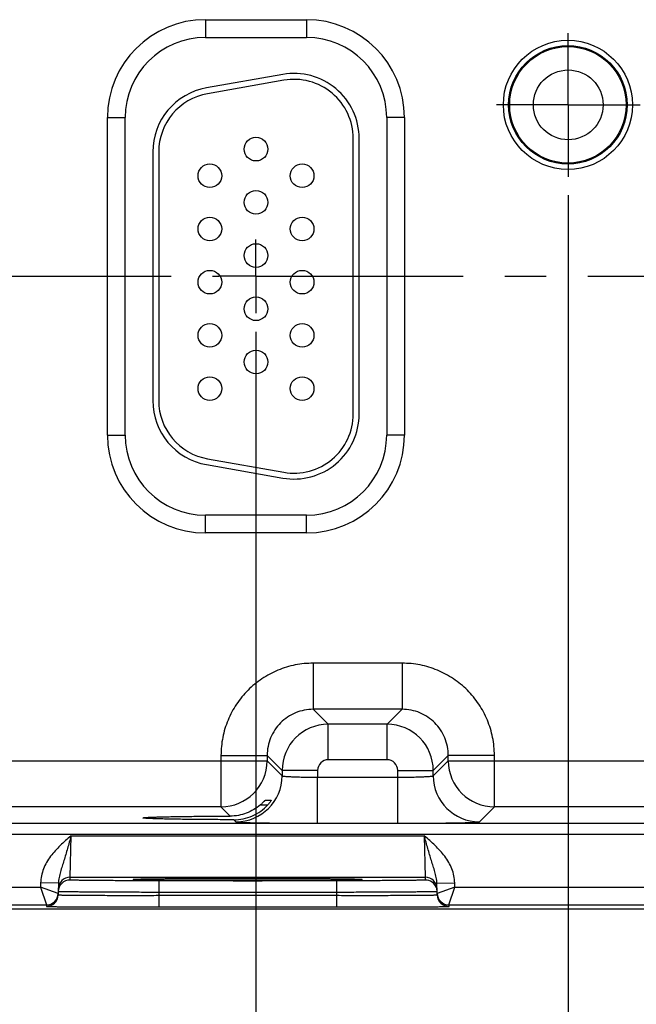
# Model space of a CAD drawing. Header units: inches. Extents: x 0 to 34, y 0 to 22.
# Tile 29 of 36: x 19.1 to 21.2, y 7.8 to 11.1. Entities that reach past the tile are written whole.
import ezdxf

# ---------------------------------------------------------------- set-up
doc = ezdxf.new("R2010")
doc.units = ezdxf.units.IN
doc.header["$LTSCALE"] = 1.87
doc.header["$MEASUREMENT"] = 0
doc.linetypes.add('CENTER', pattern=[0.6, 0.375, -0.075, 0.075, -0.075])
doc.layers.get('0').update_dxf_attribs({"linetype": 'CONTINUOUS'})
doc.layers.add('02___PRT_ALL_AXES', color=7, linetype='CONTINUOUS')
doc.layers.add('DIMENSIONS', color=7, linetype='CONTINUOUS')
doc.styles.get("Standard").update_dxf_attribs({"font": 'txt', "width": 0.8})
doc.dimstyles.new('DIMSTYLE_1', dxfattribs={"dimtxt": 0.125, "dimasz": 0.18, "dimexe": 0.125, "dimexo": 0.0625, "dimgap": 0.03125, "dimtad": 0, "dimtih": 1, "dimtoh": 1, "dimlfac": 0.5, "dimzin": 4, "dimdsep": 46, "dimtxsty": 'STANDARD', "dimblk": '_FILLED', "dimblk1": '_FILLED', "dimblk2": '_FILLED', "dimcen": 0.09, "dimazin": 1, "dimtp": 0.001, "dimtm": 0.001, "dimtfac": 1, "dimtofl": 0, "dimtmove": 0, "dimatfit": 3, "dimldrblk": '_FILLED', "dimfxl": 1, "dimtolj": 1, "dimtzin": 4, "dimarcsym": 0})
doc.dimstyles.new('DIMSTYLE_2', dxfattribs={"dimtxt": 0.125, "dimasz": 0.18, "dimexe": 0.125, "dimexo": 0.0625, "dimgap": 0.03125, "dimtad": 0, "dimtih": 1, "dimtoh": 1, "dimlfac": 0.5, "dimzin": 4, "dimdsep": 46, "dimtxsty": 'STANDARD', "dimblk": '_FILLED', "dimblk1": '_FILLED', "dimblk2": '_FILLED', "dimcen": 0.09, "dimazin": 1, "dimtfac": 1, "dimtofl": 0, "dimtmove": 0, "dimatfit": 3, "dimldrblk": '_FILLED', "dimfxl": 1, "dimtolj": 1, "dimtzin": 4, "dimarcsym": 0})

# ---------------------------------------------------------------- blocks, each defined once
blk = doc.blocks.new('*D12')
at = {"layer": 'DIMENSIONS', "color": 2, "linetype": 'CONTINUOUS'}
blk.add_line((20.9743, 10.4883), (20.9743, 7.3852), dxfattribs=at)
at = {"layer": 'DIMENSIONS', "color": 2, "linetype": 'CONTINUOUS', "insert": (20.9118, 7.3227), "char_height": 0.125, "width": 1.025, "attachment_point": 3, "rotation": 90, "line_spacing_factor": 0.9}
blk.add_mtext('6.26{\\ftxt.shx;\\W1.000000;\\H0.125000; }[159]', dxfattribs=at)
blk = doc.blocks.new('_FILLED')
at = {"color": 0, "linetype": 'BYBLOCK'}
blk.add_solid([(0, 0), (-1, 0.174), (-1, -0.174)], dxfattribs=at)
blk = doc.blocks.new('*D14')
at = {"layer": 'DIMENSIONS', "color": 2, "linetype": 'CONTINUOUS'}
blk.add_line((10.5325, 8.0728), (7.6467, 8.0728), dxfattribs=at)
at = {"layer": 'DIMENSIONS', "color": 2, "linetype": 'CONTINUOUS', "insert": (7.5842, 8.1353), "char_height": 0.125, "width": 0.725, "attachment_point": 3, "line_spacing_factor": 0.9}
blk.add_mtext('.00{\\ftxt.shx;\\W1.000000;\\H0.125000; }[0]', dxfattribs=at)
blk = doc.blocks.new('*D31')
at = {"layer": 'DIMENSIONS', "color": 2, "linetype": 'CONTINUOUS'}
blk.add_line((19.9182, 10.0263), (19.9182, 7.3852), dxfattribs=at)
at = {"layer": 'DIMENSIONS', "color": 2, "linetype": 'CONTINUOUS', "insert": (19.8557, 7.3227), "char_height": 0.125, "width": 1.225, "attachment_point": 3, "rotation": 90, "line_spacing_factor": 0.9}
blk.add_mtext('5.73{\\ftxt.shx;\\W1.000000;\\H0.125000; }[145.5]', dxfattribs=at)
blk = doc.blocks.new('*D32')
at = {"layer": 'DIMENSIONS', "color": 2, "linetype": 'CONTINUOUS'}
blk.add_line((22.0282, 10.0263), (22.0282, 7.3852), dxfattribs=at)
at = {"layer": 'DIMENSIONS', "color": 2, "linetype": 'CONTINUOUS', "insert": (21.9657, 7.3227), "char_height": 0.125, "width": 1.225, "attachment_point": 3, "rotation": 90, "line_spacing_factor": 0.9}
blk.add_mtext('6.79{\\ftxt.shx;\\W1.000000;\\H0.125000; }[172.3]', dxfattribs=at)
blk = doc.blocks.new('*D33')
at = {"layer": 'DIMENSIONS', "color": 2, "linetype": 'CONTINUOUS'}
blk.add_line((24.1382, 10.0263), (24.1382, 7.3852), dxfattribs=at)
at = {"layer": 'DIMENSIONS', "color": 2, "linetype": 'CONTINUOUS', "insert": (24.0757, 7.3227), "char_height": 0.125, "width": 1.225, "attachment_point": 3, "rotation": 90, "line_spacing_factor": 0.9}
blk.add_mtext('7.84{\\ftxt.shx;\\W1.000000;\\H0.125000; }[199.1]', dxfattribs=at)

msp = doc.modelspace()

# ---------------------------------------------------------------- linework, layer by layer
at = {"color": 7, "linetype": 'CONTINUOUS'}
for p, q in [((19.7472, 11.0818), (20.0892, 11.0818)), ((19.7472, 11.0818), (19.7472, 11.0218)), ((20.0892, 11.0818), (20.0892, 11.0218)), ((19.7472, 11.0218), (20.0892, 11.0218)), ((20.0091, 10.8967), (19.7511, 10.8512)), ((20.0125, 10.877), (19.7545, 10.8315)), ((19.4162, 10.7508), (19.4762, 10.7508)), ((19.4162, 9.6768), (19.4162, 10.7508)), ((19.4762, 9.6768), (19.4762, 10.7508)), ((20.4203, 10.7508), (20.3603, 10.7508)), ((20.3603, 10.7508), (20.3603, 9.6768)), ((20.4203, 10.7508), (20.4203, 9.6768)), ((20.2473, 9.748), (20.2473, 10.68)), ((20.2673, 9.748), (20.2673, 10.68)), ((19.5693, 10.6345), (19.5693, 9.7935)), ((19.5893, 10.6345), (19.5893, 9.7935)), ((19.4162, 9.6768), (19.4762, 9.6768)), ((20.4203, 9.6768), (20.3603, 9.6768)), ((19.7545, 9.5966), (20.0125, 9.5511)), ((19.7511, 9.5769), (20.0091, 9.5314)), ((20.0892, 9.4057), (19.7472, 9.4057)), ((19.7472, 9.3457), (19.7472, 9.4057)), ((20.0892, 9.3457), (20.0892, 9.4057)), ((20.0892, 9.3457), (19.7472, 9.3457)), ((20.4126, 8.905), (20.1119, 8.905)), ((20.1119, 8.905), (20.1119, 8.7491)), ((20.4126, 8.905), (20.4126, 8.7491)), ((20.4126, 8.7491), (20.1119, 8.7491)), ((20.1119, 8.7491), (20.1627, 8.6983)), ((20.4126, 8.7491), (20.3618, 8.6983)), ((20.3618, 8.6983), (20.1627, 8.6983)), ((20.1627, 8.5784), (20.1627, 8.6983)), ((20.3618, 8.5784), (20.3618, 8.6983)), ((19.8, 8.5931), (19.956, 8.5931)), ((19.8, 8.5931), (19.8, 8.4191)), ((19.956, 8.5931), (20.0067, 8.5424)), ((19.956, 8.5931), (19.956, 8.575)), ((20.5685, 8.5931), (20.5178, 8.5424)), ((20.7245, 8.5931), (20.5685, 8.5931)), ((20.5685, 8.575), (20.5685, 8.5931)), ((20.7245, 8.4191), (20.7245, 8.5931)), ((18.4585, 8.575), (19.956, 8.575)), ((19.956, 8.575), (20.0067, 8.5243)), ((20.3618, 8.5784), (20.1627, 8.5784)), ((20.5178, 8.5243), (20.5685, 8.575)), ((20.5685, 8.575), (22.066, 8.575)), ((20.1267, 8.5424), (20.0067, 8.5424)), ((20.0067, 8.5424), (20.0067, 8.5243)), ((20.1267, 8.5424), (20.1267, 8.5196)), ((20.3978, 8.5424), (20.5178, 8.5424)), ((20.3978, 8.3636), (20.3978, 8.5424)), ((20.5178, 8.5243), (20.5178, 8.5424)), ((20.1267, 8.5196), (20.3978, 8.5196)), ((20.1267, 8.3636), (20.1267, 8.5196)), ((19.9495, 8.4415), (19.9701, 8.4415)), ((19.9701, 8.4415), (19.97, 8.4413)), ((19.8, 8.4191), (18.6145, 8.4191)), ((19.8, 8.4191), (19.8312, 8.3879)), ((19.9334, 8.4261), (19.9581, 8.4261)), ((20.6738, 8.3683), (20.7245, 8.4191)), ((21.91, 8.4191), (20.7245, 8.4191)), ((25.0077, 8.3634), (16.9172, 8.3634)), ((19.8434, 8.3756), (19.8507, 8.3683)), ((20.1267, 8.3636), (20.3978, 8.3636)), ((25.0077, 8.3254), (16.9172, 8.3254)), ((19.2898, 8.1811), (19.2929, 8.3211)), ((19.2929, 8.3211), (20.4876, 8.3211)), ((20.4876, 8.3211), (20.4907, 8.1811)), ((19.1901, 8.1616), (19.1899, 8.1473)), ((19.2501, 8.1605), (19.1901, 8.1616)), ((19.2501, 8.1605), (19.2494, 8.1215)), ((19.2896, 8.1717), (19.2898, 8.1811)), ((19.2898, 8.1811), (20.4907, 8.1811)), ((19.5072, 8.1733), (19.5074, 8.1733)), ((19.5094, 8.1734), (19.5111, 8.1735)), ((19.5233, 8.1739), (19.5102, 8.1735)), ((19.5111, 8.1735), (19.5132, 8.1736)), ((19.5132, 8.1736), (19.5157, 8.1737)), ((19.5157, 8.1737), (19.5186, 8.1738)), ((19.5186, 8.1738), (19.5219, 8.1739)), ((19.5219, 8.1739), (19.5256, 8.174)), ((19.5256, 8.174), (19.5298, 8.1741)), ((19.5298, 8.1741), (19.5343, 8.1741)), ((19.5343, 8.1741), (19.5393, 8.1742)), ((19.5393, 8.1742), (19.5448, 8.1743)), ((19.5448, 8.1743), (19.5507, 8.1744)), ((19.5507, 8.1744), (19.5571, 8.1745)), ((19.5571, 8.1745), (19.5641, 8.1746)), ((19.5641, 8.1746), (19.5716, 8.1747)), ((19.5716, 8.1747), (19.5797, 8.1748)), ((19.5797, 8.1748), (19.5885, 8.1749)), ((19.5885, 8.1749), (19.598, 8.175)), ((20.191, 8.1691), (19.5895, 8.1691)), ((19.5895, 8.1691), (19.5895, 8.1298)), ((19.598, 8.175), (19.6083, 8.1751)), ((19.6083, 8.1751), (19.6196, 8.1752)), ((19.6196, 8.1752), (19.6321, 8.1753)), ((19.6321, 8.1753), (19.6457, 8.1754)), ((19.6457, 8.1754), (19.6603, 8.1755)), ((19.6603, 8.1755), (19.6758, 8.1756)), ((19.6758, 8.1756), (19.6924, 8.1757)), ((19.6924, 8.1757), (19.7101, 8.1758)), ((19.7101, 8.1758), (19.7292, 8.1759)), ((19.7292, 8.1759), (19.7499, 8.176)), ((19.7499, 8.176), (19.7721, 8.176)), ((19.7721, 8.176), (19.795, 8.1761)), ((19.795, 8.1761), (19.8181, 8.1761)), ((19.8181, 8.1761), (19.8405, 8.1762)), ((19.8405, 8.1762), (19.8621, 8.1762)), ((19.8621, 8.1762), (19.8829, 8.1762)), ((19.8829, 8.1762), (19.9031, 8.1762)), ((19.9031, 8.1762), (19.9226, 8.1762)), ((19.9226, 8.1762), (19.9414, 8.1762)), ((19.9414, 8.1762), (19.9596, 8.1761)), ((19.9596, 8.1761), (19.9771, 8.1761)), ((19.9771, 8.1761), (19.9941, 8.1761)), ((19.9941, 8.1761), (20.0105, 8.176)), ((20.0105, 8.176), (20.0263, 8.176)), ((20.0263, 8.176), (20.0416, 8.1759)), ((20.0416, 8.1759), (20.0562, 8.1759)), ((20.0562, 8.1759), (20.0703, 8.1758)), ((20.0703, 8.1758), (20.0837, 8.1757)), ((20.0837, 8.1757), (20.0966, 8.1757)), ((20.0966, 8.1757), (20.1089, 8.1756)), ((20.1089, 8.1756), (20.1206, 8.1755)), ((20.1206, 8.1755), (20.1318, 8.1755)), ((20.1318, 8.1755), (20.1425, 8.1754)), ((20.1425, 8.1754), (20.1527, 8.1753)), ((20.1527, 8.1753), (20.1624, 8.1752)), ((20.1624, 8.1752), (20.1717, 8.1751)), ((20.1717, 8.1751), (20.1805, 8.1751)), ((20.1805, 8.1751), (20.1889, 8.175)), ((20.1889, 8.175), (20.1968, 8.1749)), ((20.191, 8.1691), (20.191, 8.1298)), ((20.1968, 8.1749), (20.2043, 8.1748)), ((20.2043, 8.1748), (20.2114, 8.1747)), ((20.2114, 8.1747), (20.2181, 8.1746)), ((20.2181, 8.1746), (20.2243, 8.1745)), ((20.2243, 8.1745), (20.2302, 8.1744)), ((20.2302, 8.1744), (20.2356, 8.1743)), ((20.2356, 8.1743), (20.2407, 8.1743)), ((20.2407, 8.1743), (20.2454, 8.1742)), ((20.2454, 8.1742), (20.2497, 8.1741)), ((20.2497, 8.1741), (20.2536, 8.174)), ((20.2536, 8.174), (20.2572, 8.1739)), ((20.2572, 8.1739), (20.2604, 8.1738)), ((20.2704, 8.1735), (20.2573, 8.1739)), ((20.2604, 8.1738), (20.2633, 8.1737)), ((20.2633, 8.1737), (20.2658, 8.1736)), ((20.2658, 8.1736), (20.2679, 8.1736)), ((20.2679, 8.1736), (20.2697, 8.1735)), ((20.4907, 8.1811), (20.4909, 8.1717)), ((20.5304, 8.1605), (20.5904, 8.1616)), ((20.5311, 8.1215), (20.5304, 8.1605)), ((20.5906, 8.1473), (20.5904, 8.1616)), ((18.4806, 8.1473), (19.1899, 8.1473)), ((19.1899, 8.1473), (19.2095, 8.0873)), ((19.2495, 8.1266), (19.1899, 8.1473)), ((19.5895, 8.1298), (19.5893, 8.1199)), ((20.191, 8.1298), (19.5895, 8.1298)), ((20.191, 8.1298), (20.1911, 8.1199)), ((20.5906, 8.1473), (20.531, 8.1266)), ((20.571, 8.0873), (20.5906, 8.1473)), ((20.5906, 8.1473), (21.2999, 8.1473)), ((19.5893, 8.1199), (20.1911, 8.1199)), ((19.5893, 8.1199), (19.5893, 8.0806)), ((20.1911, 8.1199), (20.1911, 8.0806)), ((25.4163, 8.0728), (16.3824, 8.0728)), ((18.461, 8.0873), (19.2095, 8.0873)), ((19.2095, 8.0873), (19.2094, 8.0822)), ((19.5893, 8.0806), (20.1911, 8.0806)), ((20.571, 8.0873), (21.3195, 8.0873)), ((20.5711, 8.0822), (20.571, 8.0873))]:
    msp.add_line(p, q, dxfattribs=at)
for points in [[(19.5074, 8.1733), (19.5077, 8.1733), (19.5082, 8.1733), (19.5088, 8.1734), (19.5094, 8.1734)], [(20.2697, 8.1735), (20.2711, 8.1734), (20.2717, 8.1734), (20.2722, 8.1733), (20.2727, 8.1733), (20.273, 8.1733), (20.2732, 8.1733)]]:
    msp.add_lwpolyline(points, dxfattribs=at)
for centre, radius in [((20.9732, 10.7938), 0.2184), ((20.9732, 10.7938), 0.2004), ((20.9732, 10.7938), 0.1969), ((19.9183, 10.644), 0.04), ((19.7623, 10.554), 0.04), ((20.0743, 10.554), 0.04), ((19.9183, 10.464), 0.04), ((19.7623, 10.374), 0.04), ((20.0743, 10.374), 0.04), ((19.9183, 10.284), 0.04), ((19.7623, 10.194), 0.04), ((20.0743, 10.194), 0.04), ((19.9183, 10.104), 0.04), ((19.7623, 10.014), 0.04), ((20.0743, 10.014), 0.04), ((19.9183, 9.924), 0.04), ((19.7623, 9.834), 0.04), ((20.0743, 9.834), 0.04)]:
    msp.add_circle(centre, radius, dxfattribs=at)
for centre, radius, start, end in [((19.7472, 10.7508), 0.3311, 90, 180), ((20.0892, 10.7508), 0.3311, 0, 90), ((19.7472, 10.7508), 0.2711, 90, 180), ((20.0892, 10.7508), 0.2711, 0, 90), ((20.0473, 10.68), 0.22, 0, 100), ((20.0473, 10.68), 0.2, 0, 100), ((19.7893, 10.6345), 0.22, 100, 180), ((19.7893, 10.6345), 0.2, 100, 180), ((19.7893, 9.7935), 0.22, 180, 260), ((19.7893, 9.7935), 0.2, 180, 260), ((20.0473, 9.748), 0.22, 260, 360), ((20.0473, 9.748), 0.2, 260, 360), ((19.7472, 9.6768), 0.3311, 180, 270), ((19.7472, 9.6768), 0.2711, 180, 270), ((20.0892, 9.6768), 0.3311, 270, 360), ((20.0892, 9.6768), 0.2711, 270, 360), ((20.1627, 8.5423), 0.156, 90.0146, 179.9846), ((20.3618, 8.5423), 0.156, 0.0146, 89.9846), ((19.7999, 8.5751), 0.156, 270.021, 359.979), ((20.1627, 8.5424), 0.036, 89.9966, 180.0034), ((20.3618, 8.5424), 0.036, 359.9966, 90.0034), ((20.7246, 8.5751), 0.156, 180.021, 269.979), ((19.8507, 8.5244), 0.156, 270.0209, 359.9791), ((20.6738, 8.5244), 0.156, 180.0209, 269.9791), ((19.2896, 8.1317), 0.04, 89.9992, 178.9986), ((19.2898, 8.1411), 0.04, 89.9992, 178.9986), ((20.4907, 8.1411), 0.04, 1.0014, 90.0008), ((20.4909, 8.1317), 0.04, 20.7796, 90.0003), ((20.4906, 8.1317), 0.0403, 1.0723, 20.7062), ((19.2094, 8.1222), 0.04, 270.0001, 358.9994), ((19.2095, 8.1273), 0.04, 270.0018, 358.9994), ((19.2095, 8.1273), 0.04, 349.1149, 351.8231), ((19.2094, 8.1273), 0.0401, 351.8218, 358.9914), ((20.571, 8.1273), 0.0401, 181.0086, 188.1788), ((20.571, 8.1273), 0.04, 181.0006, 269.9999), ((20.5711, 8.1222), 0.04, 181.0006, 269.9999), ((20.571, 8.1273), 0.04, 188.1775, 190.8856)]:
    msp.add_arc(centre, radius, start, end, dxfattribs=at)
for points, knots in [([(20.1119, 8.905), (20.0915, 8.905), (20.0507, 8.901), (19.9918, 8.8832), (19.9375, 8.8541), (19.8899, 8.8151), (19.8509, 8.7675), (19.8219, 8.7132), (19.804, 8.6544), (19.8, 8.6135), (19.8, 8.5931)], [0, 0, 0, 0, 0.124999, 0.25, 0.375, 0.5, 0.625, 0.75, 0.875001, 1, 1, 1, 1]), ([(20.7245, 8.5931), (20.7245, 8.6135), (20.7205, 8.6544), (20.7026, 8.7132), (20.6736, 8.7675), (20.6346, 8.8151), (20.587, 8.8541), (20.5327, 8.8832), (20.4738, 8.901), (20.433, 8.905), (20.4126, 8.905)], [0, 0, 0, 0, 0.124999, 0.25, 0.375, 0.5, 0.625, 0.75, 0.875001, 1, 1, 1, 1]), ([(20.1119, 8.7491), (20.1017, 8.7491), (20.0813, 8.7471), (20.0518, 8.7382), (20.0247, 8.7236), (20.0009, 8.7041), (19.9814, 8.6803), (19.9669, 8.6532), (19.958, 8.6237), (19.956, 8.6033), (19.956, 8.5931)], [0, 0, 0, 0, 0.124991, 0.24999, 0.374994, 0.5, 0.625006, 0.75001, 0.875009, 1, 1, 1, 1]), ([(20.5685, 8.5931), (20.5685, 8.6033), (20.5665, 8.6237), (20.5576, 8.6532), (20.5431, 8.6803), (20.5236, 8.7041), (20.4998, 8.7236), (20.4727, 8.7382), (20.4432, 8.7471), (20.4228, 8.7491), (20.4126, 8.7491)], [0, 0, 0, 0, 0.124991, 0.24999, 0.374994, 0.5, 0.625006, 0.75001, 0.875009, 1, 1, 1, 1]), ([(20.0067, 8.5243), (20.0067, 8.5242), (20.007, 8.524), (20.0075, 8.5238), (20.0084, 8.5236), (20.01, 8.5232), (20.0127, 8.5229), (20.0168, 8.5224), (20.0219, 8.522), (20.0279, 8.5216), (20.0349, 8.5213), (20.0428, 8.5209), (20.0515, 8.5206), (20.0644, 8.5202), (20.0818, 8.5199), (20.1038, 8.5196), (20.119, 8.5196), (20.1267, 8.5196)], [0, 0, 0, 0, 0.0028, 0.007571, 0.014535, 0.023746, 0.048911, 0.082935, 0.125537, 0.176335, 0.234863, 0.300579, 0.372871, 0.451062, 0.622161, 0.807461, 1, 1, 1, 1]), ([(20.3978, 8.5196), (20.4055, 8.5196), (20.4207, 8.5196), (20.4427, 8.5199), (20.4601, 8.5202), (20.473, 8.5206), (20.4817, 8.5209), (20.4896, 8.5213), (20.4966, 8.5216), (20.5026, 8.522), (20.5077, 8.5224), (20.5118, 8.5229), (20.5145, 8.5232), (20.5161, 8.5236), (20.517, 8.5238), (20.5175, 8.524), (20.5178, 8.5242), (20.5178, 8.5243)], [0, 0, 0, 0, 0.192539, 0.377839, 0.548938, 0.627129, 0.699421, 0.765137, 0.823665, 0.874463, 0.917065, 0.951089, 0.976254, 0.985465, 0.992429, 0.9972, 1, 1, 1, 1]), ([(19.9334, 8.4261), (19.9344, 8.4269), (19.9363, 8.4286), (19.939, 8.4311), (19.9416, 8.4336), (19.9439, 8.4359), (19.9457, 8.4377), (19.947, 8.439), (19.9477, 8.4398), (19.9484, 8.4405), (19.9488, 8.441), (19.9491, 8.4413), (19.9493, 8.4414), (19.9494, 8.4415), (19.9494, 8.4415), (19.9495, 8.4415)], [0, 0, 0, 0, 0.173344, 0.342239, 0.503511, 0.653218, 0.785993, 0.843867, 0.89463, 0.937022, 0.969653, 0.981851, 0.991063, 0.997138, 1, 1, 1, 1]), ([(19.97, 8.4413), (19.9698, 8.441), (19.9694, 8.4403), (19.9681, 8.4383), (19.9657, 8.4351), (19.9622, 8.4307), (19.9596, 8.4276), (19.9581, 8.4261)], [0, 0, 0, 0, 0.049859, 0.131953, 0.368313, 0.667523, 1, 1, 1, 1]), ([(19.9334, 8.4261), (19.9264, 8.42), (19.9112, 8.4091), (19.8859, 8.397), (19.859, 8.3896), (19.8404, 8.3879), (19.8312, 8.3879)], [0, 0, 0, 0, 0.249956, 0.500661, 0.751198, 1, 1, 1, 1]), ([(19.8434, 8.3756), (19.8542, 8.3756), (19.8757, 8.3778), (19.9066, 8.3877), (19.9348, 8.4038), (19.9509, 8.4182), (19.9581, 8.4261)], [0, 0, 0, 0, 0.250039, 0.500978, 0.751113, 1, 1, 1, 1]), ([(19.5359, 8.3818), (19.5359, 8.3818), (19.536, 8.382), (19.5365, 8.3821), (19.5375, 8.3824), (19.5392, 8.3826), (19.5416, 8.3829), (19.5446, 8.3831), (19.5483, 8.3834), (19.5527, 8.3837), (19.5598, 8.384), (19.5703, 8.3844), (19.5847, 8.3849), (19.6014, 8.3854), (19.6203, 8.3858), (19.6414, 8.3862), (19.6643, 8.3865), (19.689, 8.3869), (19.7248, 8.3873), (19.7724, 8.3876), (19.8112, 8.3878), (19.8312, 8.3879)], [0, 0, 0, 0, 0.000546, 0.001529, 0.005113, 0.010953, 0.019064, 0.029439, 0.042054, 0.056878, 0.073883, 0.114342, 0.163161, 0.219936, 0.284205, 0.355522, 0.433341, 0.517028, 0.605954, 0.796805, 1, 1, 1, 1]), ([(19.8434, 8.3756), (19.8227, 8.3757), (19.7825, 8.3758), (19.7332, 8.3762), (19.6959, 8.3766), (19.6702, 8.3769), (19.6463, 8.3773), (19.6243, 8.3777), (19.6045, 8.3781), (19.5869, 8.3786), (19.5719, 8.379), (19.5609, 8.3795), (19.5535, 8.3798), (19.5489, 8.3801), (19.545, 8.3804), (19.5418, 8.3806), (19.5393, 8.3809), (19.5375, 8.3812), (19.5365, 8.3814), (19.536, 8.3816), (19.5359, 8.3817), (19.5359, 8.3818)], [0, 0, 0, 0, 0.201687, 0.391972, 0.480885, 0.564696, 0.642724, 0.714312, 0.778901, 0.835998, 0.885101, 0.925812, 0.942932, 0.957853, 0.97054, 0.980957, 0.989089, 0.994929, 0.998498, 0.999468, 1, 1, 1, 1]), ([(19.8507, 8.3683), (19.8508, 8.3683), (19.851, 8.3682), (19.8516, 8.368), (19.8527, 8.3678), (19.8546, 8.3676), (19.8571, 8.3674), (19.8602, 8.3672), (19.864, 8.3669), (19.8683, 8.3667), (19.8754, 8.3664), (19.8856, 8.3661), (19.8996, 8.3657), (19.9157, 8.3653), (19.9338, 8.365), (19.9538, 8.3647), (19.9753, 8.3644), (19.9983, 8.3641), (20.0312, 8.3639), (20.0741, 8.3637), (20.1089, 8.3636), (20.1267, 8.3636)], [0, 0, 0, 0, 0.000833, 0.002206, 0.006659, 0.013424, 0.022497, 0.033865, 0.047502, 0.063379, 0.081459, 0.124054, 0.174892, 0.233496, 0.299314, 0.37173, 0.450061, 0.533571, 0.621474, 0.807113, 1, 1, 1, 1]), ([(20.3978, 8.3636), (20.4156, 8.3636), (20.4504, 8.3637), (20.4933, 8.3639), (20.5262, 8.3641), (20.5492, 8.3644), (20.5707, 8.3647), (20.5907, 8.365), (20.6088, 8.3653), (20.6249, 8.3657), (20.6389, 8.3661), (20.6491, 8.3664), (20.6562, 8.3667), (20.6606, 8.3669), (20.6643, 8.3672), (20.6674, 8.3674), (20.6699, 8.3676), (20.6718, 8.3678), (20.6729, 8.368), (20.6735, 8.3682), (20.6737, 8.3683), (20.6738, 8.3683)], [0, 0, 0, 0, 0.192887, 0.378526, 0.466429, 0.549939, 0.62827, 0.700686, 0.766504, 0.825108, 0.875946, 0.918541, 0.936621, 0.952498, 0.966135, 0.977503, 0.986576, 0.993341, 0.997794, 0.999167, 1, 1, 1, 1]), ([(19.2929, 8.3211), (19.2805, 8.3104), (19.2558, 8.2891), (19.228, 8.259), (19.21, 8.2317), (19.1993, 8.2096), (19.1921, 8.1861), (19.1902, 8.1697), (19.1901, 8.1616)], [0, 0, 0, 0, 0.250107, 0.500012, 0.625054, 0.750068, 0.87505, 1, 1, 1, 1]), ([(19.2929, 8.3211), (19.2909, 8.3139), (19.287, 8.2996), (19.2792, 8.2718), (19.2712, 8.2447), (19.2629, 8.2186), (19.257, 8.1996), (19.252, 8.1804), (19.2502, 8.1672), (19.2501, 8.1605)], [0, 0, 0, 0, 0.134218, 0.266709, 0.521449, 0.642959, 0.761737, 0.879896, 1, 1, 1, 1]), ([(20.5904, 8.1616), (20.5902, 8.1697), (20.5883, 8.1861), (20.5812, 8.2096), (20.5705, 8.2317), (20.5525, 8.259), (20.5246, 8.2891), (20.4999, 8.3104), (20.4876, 8.3211)], [0, 0, 0, 0, 0.12495, 0.249932, 0.374946, 0.499988, 0.749893, 1, 1, 1, 1]), ([(20.5304, 8.1605), (20.5303, 8.1672), (20.5285, 8.1804), (20.5234, 8.1996), (20.5176, 8.2186), (20.5093, 8.2447), (20.5012, 8.2718), (20.4935, 8.2996), (20.4895, 8.3139), (20.4876, 8.3211)], [0, 0, 0, 0, 0.120104, 0.238263, 0.357041, 0.478551, 0.733291, 0.865782, 1, 1, 1, 1]), ([(19.5895, 8.1691), (19.57, 8.1691), (19.5317, 8.1692), (19.4846, 8.1693), (19.4486, 8.1694), (19.4234, 8.1696), (19.3998, 8.1697), (19.3781, 8.1699), (19.3584, 8.1701), (19.3409, 8.1703), (19.3278, 8.1705), (19.3186, 8.1706), (19.3126, 8.1707), (19.3073, 8.1709), (19.3027, 8.171), (19.2988, 8.1711), (19.2956, 8.1712), (19.2933, 8.1713), (19.2919, 8.1714), (19.2911, 8.1715), (19.2905, 8.1715), (19.29, 8.1716), (19.2898, 8.1717), (19.2896, 8.1717), (19.2896, 8.1717)], [0, 0, 0, 0, 0.195093, 0.382688, 0.4714, 0.555569, 0.634386, 0.70709, 0.77298, 0.831424, 0.881858, 0.903917, 0.923799, 0.941455, 0.956844, 0.969929, 0.980679, 0.989069, 0.992374, 0.995082, 0.997194, 0.998709, 0.999633, 1, 1, 1, 1]), ([(19.5102, 8.1735), (19.5091, 8.1734), (19.5076, 8.1734), (19.5057, 8.1732), (19.5047, 8.1732), (19.5039, 8.1731), (19.5033, 8.173), (19.503, 8.1729), (19.5028, 8.1729), (19.5028, 8.1728)], [0, 0, 0, 0, 0.434014, 0.60498, 0.745139, 0.854442, 0.932943, 0.980898, 1, 1, 1, 1]), ([(19.5028, 8.1728), (19.5028, 8.1728), (19.503, 8.1727), (19.5033, 8.1726), (19.5039, 8.1726), (19.5047, 8.1725), (19.5057, 8.1724), (19.5075, 8.1723), (19.509, 8.1722), (19.5101, 8.1722)], [0, 0, 0, 0, 0.019133, 0.067065, 0.145526, 0.254795, 0.394938, 0.565909, 1, 1, 1, 1]), ([(19.5101, 8.1722), (19.5162, 8.1719), (19.5321, 8.1715), (19.5609, 8.171), (19.5995, 8.1706), (19.6466, 8.1702), (19.7009, 8.1699), (19.783, 8.1695), (19.8902, 8.1694), (19.9975, 8.1695), (20.0795, 8.1699), (20.1338, 8.1702), (20.181, 8.1706), (20.2195, 8.171), (20.2484, 8.1715), (20.2642, 8.1719), (20.2704, 8.1722)], [0, 0, 0, 0, 0.024286, 0.062595, 0.113812, 0.176419, 0.248572, 0.328145, 0.500002, 0.671859, 0.751431, 0.823584, 0.88619, 0.937406, 0.975714, 1, 1, 1, 1]), ([(20.2573, 8.1739), (20.2494, 8.1741), (20.2309, 8.1745), (20.1838, 8.1751), (20.1089, 8.1757), (20.0052, 8.1761), (19.8904, 8.1763), (19.7755, 8.1761), (19.6717, 8.1757), (19.5968, 8.1751), (19.5497, 8.1745), (19.5312, 8.1741), (19.5233, 8.1739)], [0, 0, 0, 0, 0.032236, 0.075768, 0.192263, 0.338305, 0.499876, 0.661464, 0.807557, 0.924131, 0.967712, 1, 1, 1, 1]), ([(20.4909, 8.1717), (20.4909, 8.1717), (20.4907, 8.1717), (20.4905, 8.1716), (20.49, 8.1715), (20.4894, 8.1715), (20.4886, 8.1714), (20.4871, 8.1713), (20.4849, 8.1712), (20.4817, 8.1711), (20.4777, 8.171), (20.4731, 8.1709), (20.4678, 8.1707), (20.4619, 8.1706), (20.4527, 8.1705), (20.4396, 8.1703), (20.4221, 8.1701), (20.4024, 8.1699), (20.3807, 8.1697), (20.3571, 8.1696), (20.3319, 8.1694), (20.2959, 8.1693), (20.2487, 8.1692), (20.2105, 8.1691), (20.191, 8.1691)], [0, 0, 0, 0, 0.000367, 0.001291, 0.002806, 0.004918, 0.007626, 0.010931, 0.019321, 0.030071, 0.043156, 0.058545, 0.076201, 0.096083, 0.118142, 0.168576, 0.22702, 0.29291, 0.365614, 0.444431, 0.5286, 0.617312, 0.804907, 1, 1, 1, 1]), ([(20.2777, 8.1728), (20.2777, 8.1729), (20.2775, 8.1729), (20.2772, 8.173), (20.2766, 8.1731), (20.2758, 8.1732), (20.2748, 8.1732), (20.2729, 8.1734), (20.2715, 8.1734), (20.2704, 8.1735)], [0, 0, 0, 0, 0.01914, 0.067086, 0.145565, 0.254848, 0.394999, 0.565968, 1, 1, 1, 1]), ([(20.2704, 8.1722), (20.2714, 8.1722), (20.2729, 8.1723), (20.2748, 8.1724), (20.2758, 8.1725), (20.2766, 8.1726), (20.2772, 8.1726), (20.2775, 8.1727), (20.2777, 8.1728), (20.2777, 8.1728)], [0, 0, 0, 0, 0.434093, 0.605065, 0.745208, 0.854475, 0.932936, 0.980866, 1, 1, 1, 1]), ([(19.5895, 8.1298), (19.5674, 8.1299), (19.524, 8.13), (19.4706, 8.1302), (19.4298, 8.1304), (19.4012, 8.1305), (19.3745, 8.1307), (19.3499, 8.1309), (19.3276, 8.1311), (19.3078, 8.1312), (19.2929, 8.1314), (19.2825, 8.1315), (19.2757, 8.1316), (19.2697, 8.1317), (19.2645, 8.1318), (19.26, 8.1319), (19.2568, 8.132), (19.2547, 8.1321), (19.2533, 8.1321), (19.2522, 8.1322), (19.2513, 8.1322), (19.2506, 8.1323), (19.2501, 8.1323), (19.2498, 8.1324), (19.2496, 8.1324), (19.2496, 8.1324)], [0, 0, 0, 0, 0.195105, 0.382709, 0.471426, 0.555601, 0.634423, 0.707133, 0.773029, 0.831479, 0.881919, 0.90398, 0.923864, 0.941522, 0.956913, 0.969998, 0.980748, 0.985238, 0.989136, 0.992438, 0.995144, 0.997251, 0.998759, 0.99967, 1, 1, 1, 1]), ([(20.5309, 8.1324), (20.5309, 8.1324), (20.5307, 8.1324), (20.5304, 8.1323), (20.5299, 8.1323), (20.5292, 8.1322), (20.5282, 8.1322), (20.5271, 8.1321), (20.5258, 8.1321), (20.5236, 8.132), (20.5204, 8.1319), (20.516, 8.1318), (20.5108, 8.1317), (20.5048, 8.1316), (20.498, 8.1315), (20.4875, 8.1314), (20.4727, 8.1312), (20.4529, 8.1311), (20.4306, 8.1309), (20.4059, 8.1307), (20.3792, 8.1305), (20.3507, 8.1304), (20.3099, 8.1302), (20.2564, 8.13), (20.2131, 8.1299), (20.191, 8.1298)], [0, 0, 0, 0, 0.00033, 0.001241, 0.002749, 0.004856, 0.007562, 0.010864, 0.014762, 0.019252, 0.030002, 0.043087, 0.058477, 0.076135, 0.096019, 0.118081, 0.168521, 0.22697, 0.292867, 0.365576, 0.444398, 0.528573, 0.61729, 0.804895, 1, 1, 1, 1]), ([(19.2494, 8.1215), (19.2494, 8.1215), (19.2496, 8.1215), (19.2499, 8.1214), (19.2504, 8.1214), (19.2511, 8.1213), (19.252, 8.1213), (19.2531, 8.1212), (19.2545, 8.1211), (19.2566, 8.1211), (19.2598, 8.121), (19.2643, 8.1209), (19.2695, 8.1208), (19.2755, 8.1207), (19.2823, 8.1206), (19.2927, 8.1205), (19.3076, 8.1203), (19.3274, 8.1202), (19.3497, 8.1201), (19.3744, 8.12), (19.4011, 8.1199), (19.4296, 8.1198), (19.4704, 8.1198), (19.5239, 8.1198), (19.5672, 8.1198), (19.5893, 8.1199)], [0, 0, 0, 0, 0.000343, 0.001258, 0.002769, 0.004877, 0.007583, 0.010885, 0.014783, 0.019273, 0.030023, 0.043107, 0.058497, 0.076154, 0.096037, 0.118098, 0.168537, 0.226986, 0.292882, 0.365592, 0.444414, 0.528588, 0.617304, 0.804905, 1, 1, 1, 1]), ([(20.1911, 8.1199), (20.2132, 8.1198), (20.2566, 8.1198), (20.31, 8.1198), (20.3509, 8.1198), (20.3794, 8.1199), (20.4061, 8.12), (20.4308, 8.1201), (20.4531, 8.1202), (20.4729, 8.1203), (20.4877, 8.1205), (20.4982, 8.1206), (20.505, 8.1207), (20.511, 8.1208), (20.5162, 8.1209), (20.5206, 8.121), (20.5238, 8.1211), (20.526, 8.1211), (20.5273, 8.1212), (20.5284, 8.1213), (20.5294, 8.1213), (20.5301, 8.1214), (20.5306, 8.1214), (20.5309, 8.1215), (20.5311, 8.1215), (20.5311, 8.1215)], [0, 0, 0, 0, 0.195095, 0.382696, 0.471412, 0.555586, 0.634408, 0.707117, 0.773014, 0.831463, 0.881902, 0.903963, 0.923846, 0.941503, 0.956893, 0.969977, 0.980727, 0.985217, 0.989115, 0.992417, 0.995123, 0.997231, 0.998742, 0.999657, 1, 1, 1, 1]), ([(19.2094, 8.0822), (19.2094, 8.0822), (19.2095, 8.0822), (19.2095, 8.0822), (19.2097, 8.0822), (19.21, 8.0821), (19.2105, 8.0821), (19.2113, 8.0821), (19.2123, 8.082), (19.2136, 8.082), (19.2151, 8.082), (19.2175, 8.0819), (19.2211, 8.0818), (19.2261, 8.0818), (19.2319, 8.0817), (19.2386, 8.0816), (19.2462, 8.0815), (19.2579, 8.0814), (19.2744, 8.0813), (19.2966, 8.0812), (19.3215, 8.0811), (19.3491, 8.081), (19.3789, 8.0809), (19.4108, 8.0808), (19.4444, 8.0807), (19.4794, 8.0807), (19.5279, 8.0806), (19.5646, 8.0806), (19.5893, 8.0806)], [0, 0, 0, 0, 0.000092, 0.000323, 0.000702, 0.001231, 0.002737, 0.004843, 0.007547, 0.010849, 0.014746, 0.019237, 0.029987, 0.043072, 0.058464, 0.076123, 0.096008, 0.118071, 0.168514, 0.226966, 0.292866, 0.365578, 0.444402, 0.528578, 0.617296, 0.7097, 0.8049, 1, 1, 1, 1]), ([(20.1911, 8.0806), (20.2158, 8.0806), (20.2526, 8.0806), (20.3011, 8.0807), (20.3361, 8.0807), (20.3697, 8.0808), (20.4016, 8.0809), (20.4314, 8.081), (20.4589, 8.0811), (20.4839, 8.0812), (20.506, 8.0813), (20.5226, 8.0814), (20.5343, 8.0815), (20.5419, 8.0816), (20.5486, 8.0817), (20.5544, 8.0818), (20.5594, 8.0818), (20.563, 8.0819), (20.5654, 8.082), (20.5669, 8.082), (20.5681, 8.082), (20.5692, 8.0821), (20.57, 8.0821), (20.5705, 8.0821), (20.5708, 8.0822), (20.5709, 8.0822), (20.571, 8.0822), (20.5711, 8.0822), (20.5711, 8.0822)], [0, 0, 0, 0, 0.1951, 0.2903, 0.382704, 0.471422, 0.555598, 0.634422, 0.707134, 0.773034, 0.831486, 0.881929, 0.903992, 0.923877, 0.941536, 0.956928, 0.970013, 0.980763, 0.985254, 0.989151, 0.992453, 0.995157, 0.997263, 0.998769, 0.999298, 0.999677, 0.999908, 1, 1, 1, 1])]:
    msp.add_open_spline(points, degree=3, knots=knots, dxfattribs=at)
at = {"layer": '02___PRT_ALL_AXES', "color": 7, "linetype": 'CENTER'}
for p, q in [((20.9743, 10.7938), (20.9743, 11.0368)), ((20.9743, 10.7938), (20.7313, 10.7938)), ((20.9743, 10.7938), (21.2173, 10.7938)), ((20.9743, 10.7938), (20.9743, 10.5508)), ((19.9182, 10.2138), (19.9182, 10.3388)), ((17.8082, 10.2138), (19.7932, 10.2138)), ((19.9182, 10.2138), (19.7932, 10.2138)), ((19.9182, 10.2138), (21.9032, 10.2138)), ((19.9182, 10.2138), (19.9182, 10.0888))]:
    msp.add_line(p, q, dxfattribs=at)
at = {"layer": '02___PRT_ALL_AXES', "color": 7, "linetype": 'CONTINUOUS'}
msp.add_circle((20.9743, 10.7938), 0.118, dxfattribs=at)

# ---------------------------------------------------------------- dimensions: what is measured, and where the dimension line sits
at = {"layer": 'DIMENSIONS', "color": 2, "linetype": 'CONTINUOUS'}
for feature_location, offset, dtype, origin, dimstyle, picture, middle in [((20.9743, 10.4883), (0, -3.1031), 1, (8.4582, 10.5508), 'DIMSTYLE_1', '*D12', (20.9743, 6.8102)), ((19.9182, 10.0263), (0, -2.6411), 1, (8.4582, 10.0888), 'DIMSTYLE_1', '*D31', (19.9182, 6.7102)), ((22.02824, 10.02628), (0, -2.64108), 1, (8.4582, 10.08878), 'DIMSTYLE_1', '*D32', (22.02824, 6.7102)), ((24.1382, 10.0263), (0, -2.6411), 1, (8.4582, 10.0888), 'DIMSTYLE_1', '*D33', (24.1382, 6.7102)), ((10.5324586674, 8.0727851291), (-2.8857770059, 0), 0, (25.4162819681, 8.0727851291), 'DIMSTYLE_2', '*D14', (7.2216816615, 8.0727851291))]:
    dim = msp.add_ordinate_dim(feature_location=feature_location, offset=offset, dtype=dtype, origin=origin, dimstyle=dimstyle, dxfattribs=at)
    dim.commit()
    dim.dimension.update_dxf_attribs({"geometry": picture, "text_midpoint": middle})

doc.saveas('drawing.dxf')
